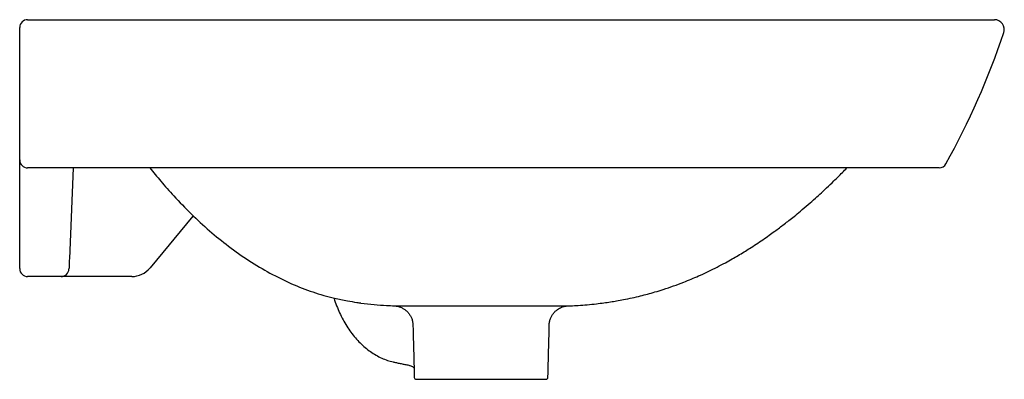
# Model space of a CAD drawing. Header units: millimetres. Extents: x 4434.588 to 4435.086, y 2686.705 to 2686.887.
import ezdxf

# ---------------------------------------------------------------- set-up
doc = ezdxf.new("R2010")
doc.units = ezdxf.units.MM
doc.layers.add('SANINDUSA', color=3, linetype='Continuous')

msp = doc.modelspace()

# ---------------------------------------------------------------- linework, layer by layer
at = {"layer": 'SANINDUSA'}
for p, q in [((4434.591543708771, 2686.886685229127), (4435.080603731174, 2686.886685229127)), ((4434.587543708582, 2686.813180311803), (4434.587543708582, 2686.815685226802)), ((4434.587543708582, 2686.765756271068), (4434.587543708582, 2686.813180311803)), ((4435.052578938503, 2686.811685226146), (4434.591543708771, 2686.811685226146)), ((4434.614531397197, 2686.811685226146), (4434.612680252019, 2686.765595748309)), ((4434.675173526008, 2686.787305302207), (4434.653481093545, 2686.761043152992)), ((4434.587543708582, 2686.764503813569), (4434.587543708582, 2686.765756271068)), ((4434.587543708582, 2686.763590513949), (4434.587543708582, 2686.764503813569)), ((4434.587543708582, 2686.7606852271), (4434.587543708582, 2686.763590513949)), ((4434.612629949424, 2686.76434329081), (4434.612593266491, 2686.763429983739)), ((4434.608479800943, 2686.756685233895), (4434.591543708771, 2686.756685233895)), ((4434.627464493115, 2686.756685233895), (4434.608479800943, 2686.756685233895)), ((4434.644229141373, 2686.756685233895), (4434.627464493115, 2686.756685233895)), ((4434.788158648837, 2686.704685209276), (4434.853748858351, 2686.704685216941))]:
    msp.add_line(p, q, dxfattribs=at)
at = {"layer": 'SANINDUSA', "flags": 128}
for points in [[(4434.612680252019, 2686.765595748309), (4434.612653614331, 2686.764932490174), (4434.6126366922, 2686.764511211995), (4434.612630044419, 2686.764345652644), (4434.612629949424, 2686.76434329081)], [(4434.612593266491, 2686.763429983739), (4434.612553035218, 2686.762428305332), (4434.612520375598, 2686.761615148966), (4434.612496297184, 2686.76101566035), (4434.612481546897, 2686.760648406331), (4434.612476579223, 2686.760524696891)]]:
    msp.add_lwpolyline(points, dxfattribs=at)
at = {"layer": 'SANINDUSA'}
for centre, radius, start, end in [((4434.591543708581, 2686.882685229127), 0.004000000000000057, 90, 180), ((4435.080603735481, 2686.881685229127), 0.005000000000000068, 341.0712952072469, 90), ((4434.706240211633, 2687.007689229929), 0.4, 330.9934480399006, 341.4015412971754), ((4434.591543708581, 2686.815685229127), 0.004000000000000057, 180, 270), ((4435.052578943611, 2686.815685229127), 0.003999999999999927, 270, 331.3348977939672), ((4434.591543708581, 2686.760685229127), 0.004000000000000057, 180, 270), ((4434.608479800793, 2686.760685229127), 0.004000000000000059, 270, 357.7000000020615), ((4434.64422914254, 2686.768685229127), 0.01200000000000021, 270, 320.4434310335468), ((4434.78815864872, 2686.705685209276), 0.001000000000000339, 181.5000066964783, 270.0000066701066), ((4434.853748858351, 2686.705685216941), 0.001000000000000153, 270.0000066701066, 358.5000067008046)]:
    msp.add_arc(centre, radius, start, end, dxfattribs=at)
for points, knots in [([(4434.587543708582, 2686.881360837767), (4434.587543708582, 2686.881526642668), (4434.587543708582, 2686.881713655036), (4434.587543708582, 2686.88206396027), (4434.587543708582, 2686.882216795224), (4434.587543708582, 2686.882457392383), (4434.587543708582, 2686.882543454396), (4434.587543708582, 2686.882657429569), (4434.587543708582, 2686.882685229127), (4434.587543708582, 2686.882685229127)], [0, 0, 0, 0, 0.25, 0.25, 0.5, 0.5, 0.75, 0.75, 1, 1, 1, 1]), ([(4434.587543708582, 2686.818576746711), (4434.587543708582, 2686.828315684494), (4434.587543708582, 2686.838428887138), (4434.587543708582, 2686.859363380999), (4434.587543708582, 2686.870184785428), (4434.587543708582, 2686.881360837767)], [0, 0, 0, 0, 0.5000000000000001, 0.5000000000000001, 1, 1, 1, 1]), ([(4434.653382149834, 2686.811685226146), (4434.655212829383, 2686.809422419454), (4434.659136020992, 2686.804573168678), (4434.666088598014, 2686.796747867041), (4434.674271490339, 2686.788288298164), (4434.683528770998, 2686.779757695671), (4434.693253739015, 2686.771837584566), (4434.703455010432, 2686.764642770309), (4434.714103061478, 2686.758279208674), (4434.724921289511, 2686.752943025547), (4434.735841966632, 2686.748750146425), (4434.74530467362, 2686.745901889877), (4434.751150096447, 2686.744870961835), (4434.753332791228, 2686.744486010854)], [0, 0, 0, 0, 0.0657720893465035, 0.1409512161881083, 0.2394961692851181, 0.3381129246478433, 0.4366364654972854, 0.538731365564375, 0.6409383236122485, 0.7430052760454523, 0.8420049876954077, 0.9410042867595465, 1, 1, 1, 1]), ([(4434.86495609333, 2686.741859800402), (4434.86535361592, 2686.74187324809), (4434.867034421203, 2686.741930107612), (4434.870270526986, 2686.742116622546), (4434.874637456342, 2686.742444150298), (4434.878958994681, 2686.742879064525), (4434.882913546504, 2686.743369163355), (4434.886328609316, 2686.743862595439), (4434.889632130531, 2686.744401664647), (4434.89328067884, 2686.745067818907), (4434.897323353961, 2686.745902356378), (4434.901381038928, 2686.74684853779), (4434.905225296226, 2686.747839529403), (4434.909057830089, 2686.748917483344), (4434.913443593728, 2686.750265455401), (4434.918295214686, 2686.751908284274), (4434.923015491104, 2686.753673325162), (4434.927226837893, 2686.755379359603), (4434.931149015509, 2686.757071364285), (4434.935524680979, 2686.75908337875), (4434.940051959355, 2686.761319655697), (4434.944271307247, 2686.763547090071), (4434.947799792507, 2686.765508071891), (4434.950953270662, 2686.767336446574), (4434.953908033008, 2686.769116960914), (4434.956949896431, 2686.771016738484), (4434.960114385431, 2686.773066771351), (4434.96341455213, 2686.77528928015), (4434.966537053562, 2686.777471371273), (4434.969334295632, 2686.779491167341), (4434.971859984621, 2686.781365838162), (4434.974270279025, 2686.783200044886), (4434.976746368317, 2686.78513124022), (4434.979477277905, 2686.787315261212), (4434.982729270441, 2686.789990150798), (4434.986332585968, 2686.793056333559), (4434.989877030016, 2686.796180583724), (4434.992959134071, 2686.798979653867), (4434.996078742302, 2686.801881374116), (4434.999622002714, 2686.805274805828), (4435.003070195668, 2686.808660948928), (4435.00522972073, 2686.81089070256), (4435.005999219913, 2686.811685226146)], [0, 0, 0, 0, 0.007675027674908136, 0.0324515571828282, 0.06009744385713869, 0.08914010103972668, 0.1129480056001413, 0.1340495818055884, 0.1532899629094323, 0.175275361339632, 0.2031829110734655, 0.2302642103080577, 0.2529684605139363, 0.2772627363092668, 0.3045482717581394, 0.3385776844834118, 0.3730013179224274, 0.3984674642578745, 0.4232694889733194, 0.4525152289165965, 0.4880640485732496, 0.5171068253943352, 0.541129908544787, 0.5629888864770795, 0.5847252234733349, 0.6050852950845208, 0.6294573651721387, 0.6545902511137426, 0.6787706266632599, 0.6999748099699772, 0.7184474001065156, 0.7369677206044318, 0.7559918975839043, 0.7765173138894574, 0.8016274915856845, 0.8338516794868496, 0.8639798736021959, 0.8889343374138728, 0.9107598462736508, 0.942667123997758, 0.9795706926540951, 1, 1, 1, 1]), ([(4434.746535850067, 2686.74580375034), (4434.746550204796, 2686.745752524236), (4434.746924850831, 2686.744415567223), (4434.747859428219, 2686.741895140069), (4434.749349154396, 2686.738279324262), (4434.751065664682, 2686.73483475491), (4434.752968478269, 2686.731567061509), (4434.755056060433, 2686.728501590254), (4434.757314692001, 2686.725657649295), (4434.759731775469, 2686.723055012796), (4434.762292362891, 2686.72071196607), (4434.76497969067, 2686.71864519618), (4434.767775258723, 2686.716869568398), (4434.77065900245, 2686.715396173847), (4434.773550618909, 2686.714260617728), (4434.77572107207, 2686.713637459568), (4434.776897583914, 2686.713383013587), (4434.777128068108, 2686.713333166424)], [0, 0, 0, 0, 0.003035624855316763, 0.07922718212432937, 0.1554694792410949, 0.2317599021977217, 0.3080872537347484, 0.3844209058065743, 0.4607177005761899, 0.536919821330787, 0.6129523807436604, 0.6887268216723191, 0.7641498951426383, 0.8391365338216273, 0.9136255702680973, 0.9830788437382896, 1, 1, 1, 1]), ([(4434.753332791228, 2686.744486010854), (4434.754890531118, 2686.744141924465), (4434.757140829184, 2686.743644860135), (4434.759378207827, 2686.743433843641), (4434.760066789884, 2686.743368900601)], [0, 0, 0, 0, 0.6922371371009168, 1, 1, 1, 1]), ([(4434.760059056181, 2686.743299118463), (4434.762303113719, 2686.743032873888), (4434.76668556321, 2686.742512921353), (4434.772351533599, 2686.742084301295), (4434.775724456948, 2686.741954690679), (4434.776999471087, 2686.741905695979)], [0, 0, 0, 0, 0.3949368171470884, 0.7712773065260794, 1, 1, 1, 1]), ([(4434.776998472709, 2686.741882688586), (4434.776953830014, 2686.741884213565), (4434.776747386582, 2686.741891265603), (4434.777253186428, 2686.741897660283), (4434.778618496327, 2686.741897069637), (4434.779310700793, 2686.741896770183)], [0, 0, 0, 0, 0.1197384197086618, 0.5537123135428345, 1, 1, 1, 1]), ([(4434.777026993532, 2686.741876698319), (4434.777035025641, 2686.741876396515), (4434.777052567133, 2686.741875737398), (4434.777199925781, 2686.741868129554), (4434.777510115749, 2686.741843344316), (4434.778007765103, 2686.741784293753), (4434.778701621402, 2686.741658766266), (4434.779644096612, 2686.741407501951), (4434.780823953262, 2686.74094905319), (4434.782076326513, 2686.740238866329), (4434.783265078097, 2686.739306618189), (4434.784311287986, 2686.738202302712), (4434.78521907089, 2686.736881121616), (4434.785914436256, 2686.735388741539), (4434.786376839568, 2686.733796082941), (4434.786453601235, 2686.732698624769), (4434.786491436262, 2686.732157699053)], [0, 0, 0, 0, 0.04104155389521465, 0.08963150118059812, 0.1222047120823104, 0.1555408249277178, 0.2000802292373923, 0.2540445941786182, 0.3335352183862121, 0.4285735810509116, 0.5133205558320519, 0.6057305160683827, 0.7024490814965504, 0.8016548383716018, 0.9022377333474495, 1, 1, 1, 1]), ([(4434.779310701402, 2686.741896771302), (4434.780225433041, 2686.741895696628), (4434.781375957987, 2686.74189345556), (4434.783441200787, 2686.741889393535), (4434.784186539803, 2686.741887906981), (4434.785391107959, 2686.741885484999), (4434.785807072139, 2686.741884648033), (4434.786668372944, 2686.741882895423), (4434.787111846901, 2686.741881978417), (4434.788473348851, 2686.741879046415), (4434.789425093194, 2686.741877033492), (4434.791414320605, 2686.741870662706), (4434.792452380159, 2686.741865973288), (4434.794619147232, 2686.741856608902), (4434.795747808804, 2686.741852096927), (4434.797510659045, 2686.741846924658), (4434.798109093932, 2686.74184543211), (4434.799315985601, 2686.741842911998), (4434.799925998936, 2686.741841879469), (4434.803008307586, 2686.741837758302), (4434.805576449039, 2686.741837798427), (4434.808914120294, 2686.741840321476), (4434.80958808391, 2686.741840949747), (4434.810949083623, 2686.741842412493), (4434.81163651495, 2686.741843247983), (4434.813696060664, 2686.741845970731), (4434.815072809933, 2686.741848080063), (4434.819213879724, 2686.741854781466), (4434.821988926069, 2686.741859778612), (4434.8254760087, 2686.741864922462), (4434.826175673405, 2686.741865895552), (4434.827562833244, 2686.741867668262), (4434.828251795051, 2686.741868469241), (4434.830305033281, 2686.741870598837), (4434.83165576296, 2686.741871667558), (4434.83298860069, 2686.741872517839)], [0, 0, 0, 0, 0.12499999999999, 0.12499999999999, 0.1874999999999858, 0.1874999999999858, 0.2187499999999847, 0.2187499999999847, 0.2499999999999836, 0.2499999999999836, 0.3124999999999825, 0.3124999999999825, 0.3749999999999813, 0.3749999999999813, 0.4374999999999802, 0.4374999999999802, 0.4687499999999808, 0.4687499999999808, 0.4999999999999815, 0.4999999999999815, 0.6249999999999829, 0.6249999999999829, 0.6562499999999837, 0.6562499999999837, 0.6874999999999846, 0.6874999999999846, 0.7499999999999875, 0.7499999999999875, 0.8749999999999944, 0.8749999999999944, 0.9062499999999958, 0.9062499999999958, 0.9374999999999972, 0.9374999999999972, 1, 1, 1, 1]), ([(4434.832988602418, 2686.741872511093), (4434.835369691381, 2686.741873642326), (4434.840064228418, 2686.741875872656), (4434.846560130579, 2686.741876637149), (4434.850242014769, 2686.741876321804), (4434.852109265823, 2686.741876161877)], [0, 0, 0, 0, 0.3365464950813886, 0.6635325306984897, 1, 1, 1, 1]), ([(4434.852109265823, 2686.741876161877), (4434.853752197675, 2686.741876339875), (4434.85708571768, 2686.741876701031), (4434.860819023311, 2686.741875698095), (4434.863478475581, 2686.741873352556), (4434.864936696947, 2686.741867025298), (4434.864934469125, 2686.741859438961), (4434.86493350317, 2686.741856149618)], [0, 0, 0, 0, 0.2062931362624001, 0.418570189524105, 0.6250403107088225, 0.837422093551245, 1, 1, 1, 1]), ([(4434.855421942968, 2686.732125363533), (4434.855420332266, 2686.732406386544), (4434.855415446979, 2686.733258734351), (4434.855729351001, 2686.734626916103), (4434.856294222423, 2686.736147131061), (4434.857062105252, 2686.737481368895), (4434.85796487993, 2686.738622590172), (4434.858960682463, 2686.739568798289), (4434.860003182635, 2686.740324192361), (4434.861048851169, 2686.740899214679), (4434.862051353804, 2686.741309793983), (4434.862960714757, 2686.741576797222), (4434.863702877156, 2686.74172654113), (4434.86426438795, 2686.741801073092), (4434.864490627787, 2686.741820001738), (4434.864584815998, 2686.741827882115)], [0, 0, 0, 0, 0.05684682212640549, 0.172417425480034, 0.2814895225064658, 0.3848551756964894, 0.482826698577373, 0.5753984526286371, 0.6623084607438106, 0.7430279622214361, 0.8166792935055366, 0.88174366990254, 0.9349816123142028, 0.9729315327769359, 1, 1, 1, 1]), ([(4434.784800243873, 2686.711727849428), (4434.785148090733, 2686.711628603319), (4434.785830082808, 2686.711434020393), (4434.78661881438, 2686.710855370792), (4434.786908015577, 2686.71049119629), (4434.787036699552, 2686.710329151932)], [0, 0, 0, 0, 0.3662044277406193, 0.7179841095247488, 1, 1, 1, 1])]:
    msp.add_open_spline(points, degree=3, knots=knots, dxfattribs=at)
for points, degree in [([(4434.587543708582, 2686.815685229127), (4434.587543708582, 2686.816644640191), (4434.587543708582, 2686.817608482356), (4434.587543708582, 2686.818576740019)], 3), ([(4434.78646510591, 2686.73215753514), (4434.787158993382, 2686.705659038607)], 1), ([(4434.854748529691, 2686.705659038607), (4434.855441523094, 2686.732124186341)], 1), ([(4434.777128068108, 2686.713333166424), (4434.784813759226, 2686.71173082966)], 1)]:
    msp.add_open_spline(points, degree=degree, dxfattribs=at)

doc.saveas('drawing.dxf')
